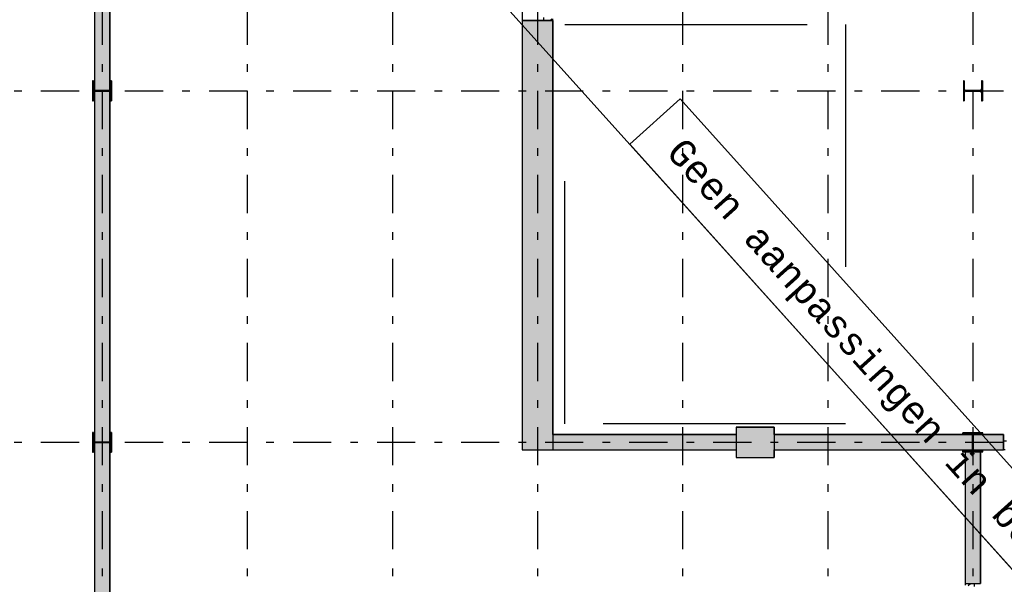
# Model space of a CAD drawing. Extents: x 2 to 87, y -108 to 11.
# Tile 113 of 256: x 15 to 28, y -68 to -60. Entities that reach past the tile are written whole.
import ezdxf

# ---------------------------------------------------------------- set-up
doc = ezdxf.new("R2010")
doc.units = 0
doc.header["$MEASUREMENT"] = 0
doc.linetypes.add('DASH', pattern=[6.35, 3.175, -3.175])
doc.linetypes.add('DASHDOT', pattern=[1, 0.5, -0.25, 0, -0.25])
for name, color, linetype in [('10', 7, 'CONTINUOUS'), ('2', 7, 'CONTINUOUS'), ('25', 7, 'CONTINUOUS'), ('30', 7, 'CONTINUOUS'), ('34', 7, 'CONTINUOUS'), ('5', 7, 'CONTINUOUS'), ('6', 7, 'CONTINUOUS'), ('7', 7, 'CONTINUOUS'), ('8', 7, 'CONTINUOUS')]:
    doc.layers.add(name, color=color, linetype=linetype)
doc.styles.add('MONOTXT', font='MONOTXT', dxfattribs={"height": 0.2})

# ---------------------------------------------------------------- blocks, each defined once
blk = doc.blocks.new('*N12')
at = {"layer": '7', "color": 62, "linetype": 'Continuous'}
for p, q in [((-0.1125, 0.13), (-0.125, 0.13)), ((-0.125, 0.13), (-0.125, -0.13)), ((-0.1125, 0.13), (-0.1125, 0.0277)), ((0.125, 0.13), (0.1125, 0.13)), ((0.1125, 0.13), (0.1125, 0.0277)), ((0.125, 0.13), (0.125, -0.13)), ((-0.1093, 0.0157), (-0.1125, 0.0277)), ((-0.1005, 0.007), (-0.1093, 0.0157)), ((-0.0885, 0.0037), (-0.1005, 0.007)), ((0.0885, 0.0037), (-0.0885, 0.0037)), ((0.1005, 0.007), (0.0885, 0.0037)), ((0.1093, 0.0157), (0.1005, 0.007)), ((0.1125, 0.0277), (0.1093, 0.0157)), ((-0.1093, -0.0158), (-0.1125, -0.0278)), ((-0.1125, -0.0278), (-0.1125, -0.13)), ((-0.1005, -0.007), (-0.1093, -0.0158)), ((-0.0885, -0.0038), (-0.1005, -0.007)), ((0.0885, -0.0038), (-0.0885, -0.0038)), ((0.1005, -0.007), (0.0885, -0.0038)), ((0.1093, -0.0158), (0.1005, -0.007)), ((0.1125, -0.0278), (0.1093, -0.0158)), ((0.1125, -0.0278), (0.1125, -0.13)), ((-0.1125, -0.13), (-0.125, -0.13)), ((0.125, -0.13), (0.1125, -0.13))]:
    blk.add_line(p, q, dxfattribs=at)
for points in [[(-0.1125, 0.13), (-0.125, 0.13), (-0.125, -0.13)], [(-0.1125, 0.13), (-0.1125, -0.13), (-0.125, -0.13)], [(-0.125, 0.13), (-0.125, 0.13), (-0.125, -0.13)], [(-0.1125, 0.13), (-0.1125, 0.13), (-0.1125, 0.0277)], [(0.125, 0.13), (0.1125, 0.13), (0.1125, -0.13)], [(0.125, 0.13), (0.125, -0.13), (0.1125, -0.13)], [(0.1125, 0.13), (0.1125, 0.13), (0.1125, 0.0277)], [(0.125, 0.13), (0.125, 0.13), (0.125, -0.13)], [(-0.1093, 0.0157), (-0.1125, 0.0277), (-0.1125, -0.0278)], [(-0.1093, 0.0157), (-0.1093, -0.0158), (-0.1125, -0.0278)], [(-0.1005, 0.007), (-0.1093, 0.0157), (-0.1093, -0.0158)], [(-0.1005, 0.007), (-0.1005, -0.007), (-0.1093, -0.0158)], [(-0.0885, 0.0037), (-0.1005, 0.007), (-0.1005, -0.007)], [(-0.0885, 0.0037), (-0.0885, -0.0038), (-0.1005, -0.007)], [(0.0885, 0.0037), (-0.0885, 0.0037), (-0.0885, -0.0038)], [(0.0885, 0.0037), (0.0885, -0.0038), (-0.0885, -0.0038)], [(0.1005, 0.007), (0.0885, 0.0037), (0.0885, -0.0038)], [(0.1005, 0.007), (0.1005, -0.007), (0.0885, -0.0038)], [(0.1093, 0.0157), (0.1005, 0.007), (0.1005, -0.007)], [(0.1093, 0.0157), (0.1093, -0.0158), (0.1005, -0.007)], [(0.1125, 0.0277), (0.1093, 0.0157), (0.1093, -0.0158)], [(0.1125, 0.0277), (0.1125, -0.0278), (0.1093, -0.0158)], [(-0.1125, -0.0278), (-0.1125, -0.0278), (-0.1125, -0.13)], [(0.1125, -0.0278), (0.1125, -0.0278), (0.1125, -0.13)]]:
    blk.add_solid(points, dxfattribs=at)
blk = doc.blocks.new('*N13')
at = {"layer": '7', "color": 62, "linetype": 'Continuous'}
for p, q in [((-0.13, 0.1125), (-0.13, 0.125)), ((0.13, 0.125), (-0.13, 0.125)), ((-0.0278, 0.1125), (-0.13, 0.1125)), ((-0.0158, 0.1093), (-0.0278, 0.1125)), ((-0.007, 0.1005), (-0.0158, 0.1093)), ((-0.0038, 0.0885), (-0.007, 0.1005)), ((-0.0038, -0.0885), (-0.0038, 0.0885)), ((0.0037, 0.0885), (0.007, 0.1005)), ((0.0037, -0.0885), (0.0037, 0.0885)), ((0.007, 0.1005), (0.0157, 0.1093)), ((0.0157, 0.1093), (0.0277, 0.1125)), ((0.13, 0.1125), (0.0277, 0.1125)), ((0.13, 0.1125), (0.13, 0.125)), ((-0.13, -0.125), (-0.13, -0.1125)), ((-0.0278, -0.1125), (-0.13, -0.1125)), ((0.13, -0.125), (-0.13, -0.125)), ((-0.0278, -0.1125), (-0.0158, -0.1093)), ((-0.0158, -0.1093), (-0.007, -0.1005)), ((-0.007, -0.1005), (-0.0038, -0.0885)), ((0.007, -0.1005), (0.0037, -0.0885)), ((0.0157, -0.1093), (0.007, -0.1005)), ((0.0277, -0.1125), (0.0157, -0.1093)), ((0.13, -0.1125), (0.0277, -0.1125)), ((0.13, -0.125), (0.13, -0.1125))]:
    blk.add_line(p, q, dxfattribs=at)
for points in [[(0.13, 0.1125), (0.13, 0.125), (-0.13, 0.125)], [(0.13, 0.1125), (-0.13, 0.1125), (-0.13, 0.125)], [(0.13, 0.125), (0.13, 0.125), (-0.13, 0.125)], [(-0.0278, 0.1125), (-0.0278, 0.1125), (-0.13, 0.1125)], [(0.0157, 0.1093), (0.0277, 0.1125), (-0.0278, 0.1125)], [(0.0157, 0.1093), (-0.0158, 0.1093), (-0.0278, 0.1125)], [(0.007, 0.1005), (0.0157, 0.1093), (-0.0158, 0.1093)], [(0.007, 0.1005), (-0.007, 0.1005), (-0.0158, 0.1093)], [(0.0037, 0.0885), (0.007, 0.1005), (-0.007, 0.1005)], [(0.0037, 0.0885), (-0.0038, 0.0885), (-0.007, 0.1005)], [(0.0037, -0.0885), (0.0037, 0.0885), (-0.0038, 0.0885)], [(0.0037, -0.0885), (-0.0038, -0.0885), (-0.0038, 0.0885)], [(0.13, 0.1125), (0.13, 0.1125), (0.0277, 0.1125)], [(0.13, -0.125), (0.13, -0.1125), (-0.13, -0.1125)], [(0.13, -0.125), (-0.13, -0.125), (-0.13, -0.1125)], [(-0.0278, -0.1125), (-0.0278, -0.1125), (-0.13, -0.1125)], [(0.13, -0.125), (0.13, -0.125), (-0.13, -0.125)], [(0.0277, -0.1125), (-0.0278, -0.1125), (-0.0158, -0.1093)], [(0.0157, -0.1093), (-0.0158, -0.1093), (-0.007, -0.1005)], [(0.0277, -0.1125), (0.0157, -0.1093), (-0.0158, -0.1093)], [(0.007, -0.1005), (-0.007, -0.1005), (-0.0038, -0.0885)], [(0.0157, -0.1093), (0.007, -0.1005), (-0.007, -0.1005)], [(0.007, -0.1005), (0.0037, -0.0885), (-0.0038, -0.0885)], [(0.13, -0.1125), (0.13, -0.1125), (0.0277, -0.1125)]]:
    blk.add_solid(points, dxfattribs=at)
blk = doc.blocks.new('*N42')
at = {"layer": '7', "color": 62, "linetype": 'Continuous'}
for p, q in [((-0.1125, 0.13), (-0.125, 0.13)), ((-0.125, 0.13), (-0.125, -0.13)), ((-0.1125, 0.13), (-0.1125, 0.0277)), ((0.125, 0.13), (0.1125, 0.13)), ((0.1125, 0.13), (0.1125, 0.0277)), ((0.125, 0.13), (0.125, -0.13)), ((-0.1093, 0.0157), (-0.1125, 0.0277)), ((-0.1005, 0.007), (-0.1093, 0.0157)), ((-0.0885, 0.0037), (-0.1005, 0.007)), ((0.0885, 0.0037), (-0.0885, 0.0037)), ((0.1005, 0.007), (0.0885, 0.0037)), ((0.1093, 0.0157), (0.1005, 0.007)), ((0.1125, 0.0277), (0.1093, 0.0157)), ((-0.1093, -0.0158), (-0.1125, -0.0278)), ((-0.1125, -0.0278), (-0.1125, -0.13)), ((-0.1005, -0.007), (-0.1093, -0.0158)), ((-0.0885, -0.0038), (-0.1005, -0.007)), ((0.0885, -0.0038), (-0.0885, -0.0038)), ((0.1005, -0.007), (0.0885, -0.0038)), ((0.1093, -0.0158), (0.1005, -0.007)), ((0.1125, -0.0278), (0.1093, -0.0158)), ((0.1125, -0.0278), (0.1125, -0.13)), ((-0.1125, -0.13), (-0.125, -0.13)), ((0.125, -0.13), (0.1125, -0.13))]:
    blk.add_line(p, q, dxfattribs=at)
for points in [[(-0.1125, 0.13), (-0.125, 0.13), (-0.125, -0.13)], [(-0.1125, 0.13), (-0.1125, -0.13), (-0.125, -0.13)], [(-0.125, 0.13), (-0.125, 0.13), (-0.125, -0.13)], [(-0.1125, 0.13), (-0.1125, 0.13), (-0.1125, 0.0277)], [(0.125, 0.13), (0.1125, 0.13), (0.1125, -0.13)], [(0.125, 0.13), (0.125, -0.13), (0.1125, -0.13)], [(0.1125, 0.13), (0.1125, 0.13), (0.1125, 0.0277)], [(0.125, 0.13), (0.125, 0.13), (0.125, -0.13)], [(-0.1093, 0.0157), (-0.1125, 0.0277), (-0.1125, -0.0278)], [(-0.1093, 0.0157), (-0.1093, -0.0158), (-0.1125, -0.0278)], [(-0.1005, 0.007), (-0.1093, 0.0157), (-0.1093, -0.0158)], [(-0.1005, 0.007), (-0.1005, -0.007), (-0.1093, -0.0158)], [(-0.0885, 0.0037), (-0.1005, 0.007), (-0.1005, -0.007)], [(-0.0885, 0.0037), (-0.0885, -0.0038), (-0.1005, -0.007)], [(0.0885, 0.0037), (-0.0885, 0.0037), (-0.0885, -0.0038)], [(0.0885, 0.0037), (0.0885, -0.0038), (-0.0885, -0.0038)], [(0.1005, 0.007), (0.0885, 0.0037), (0.0885, -0.0038)], [(0.1005, 0.007), (0.1005, -0.007), (0.0885, -0.0038)], [(0.1093, 0.0157), (0.1005, 0.007), (0.1005, -0.007)], [(0.1093, 0.0157), (0.1093, -0.0158), (0.1005, -0.007)], [(0.1125, 0.0277), (0.1093, 0.0157), (0.1093, -0.0158)], [(0.1125, 0.0277), (0.1125, -0.0278), (0.1093, -0.0158)], [(-0.1125, -0.0278), (-0.1125, -0.0278), (-0.1125, -0.13)], [(0.1125, -0.0278), (0.1125, -0.0278), (0.1125, -0.13)]]:
    blk.add_solid(points, dxfattribs=at)
blk = doc.blocks.new('*N43')
at = {"layer": '7', "color": 62, "linetype": 'Continuous'}
for p, q in [((-0.1125, 0.13), (-0.125, 0.13)), ((-0.125, 0.13), (-0.125, -0.13)), ((-0.1125, 0.13), (-0.1125, 0.0277)), ((0.125, 0.13), (0.1125, 0.13)), ((0.1125, 0.13), (0.1125, 0.0277)), ((0.125, 0.13), (0.125, -0.13)), ((-0.1093, 0.0157), (-0.1125, 0.0277)), ((-0.1005, 0.007), (-0.1093, 0.0157)), ((-0.0885, 0.0037), (-0.1005, 0.007)), ((0.0885, 0.0037), (-0.0885, 0.0037)), ((0.1005, 0.007), (0.0885, 0.0037)), ((0.1093, 0.0157), (0.1005, 0.007)), ((0.1125, 0.0277), (0.1093, 0.0157)), ((-0.1093, -0.0158), (-0.1125, -0.0278)), ((-0.1125, -0.0278), (-0.1125, -0.13)), ((-0.1005, -0.007), (-0.1093, -0.0158)), ((-0.0885, -0.0038), (-0.1005, -0.007)), ((0.0885, -0.0038), (-0.0885, -0.0038)), ((0.1005, -0.007), (0.0885, -0.0038)), ((0.1093, -0.0158), (0.1005, -0.007)), ((0.1125, -0.0278), (0.1093, -0.0158)), ((0.1125, -0.0278), (0.1125, -0.13)), ((-0.1125, -0.13), (-0.125, -0.13)), ((0.125, -0.13), (0.1125, -0.13))]:
    blk.add_line(p, q, dxfattribs=at)
for points in [[(-0.1125, 0.13), (-0.125, 0.13), (-0.125, -0.13)], [(-0.1125, 0.13), (-0.1125, -0.13), (-0.125, -0.13)], [(-0.125, 0.13), (-0.125, 0.13), (-0.125, -0.13)], [(-0.1125, 0.13), (-0.1125, 0.13), (-0.1125, 0.0277)], [(0.125, 0.13), (0.1125, 0.13), (0.1125, -0.13)], [(0.125, 0.13), (0.125, -0.13), (0.1125, -0.13)], [(0.1125, 0.13), (0.1125, 0.13), (0.1125, 0.0277)], [(0.125, 0.13), (0.125, 0.13), (0.125, -0.13)], [(-0.1093, 0.0157), (-0.1125, 0.0277), (-0.1125, -0.0278)], [(-0.1093, 0.0157), (-0.1093, -0.0158), (-0.1125, -0.0278)], [(-0.1005, 0.007), (-0.1093, 0.0157), (-0.1093, -0.0158)], [(-0.1005, 0.007), (-0.1005, -0.007), (-0.1093, -0.0158)], [(-0.0885, 0.0037), (-0.1005, 0.007), (-0.1005, -0.007)], [(-0.0885, 0.0037), (-0.0885, -0.0038), (-0.1005, -0.007)], [(0.0885, 0.0037), (-0.0885, 0.0037), (-0.0885, -0.0038)], [(0.0885, 0.0037), (0.0885, -0.0038), (-0.0885, -0.0038)], [(0.1005, 0.007), (0.0885, 0.0037), (0.0885, -0.0038)], [(0.1005, 0.007), (0.1005, -0.007), (0.0885, -0.0038)], [(0.1093, 0.0157), (0.1005, 0.007), (0.1005, -0.007)], [(0.1093, 0.0157), (0.1093, -0.0158), (0.1005, -0.007)], [(0.1125, 0.0277), (0.1093, 0.0157), (0.1093, -0.0158)], [(0.1125, 0.0277), (0.1125, -0.0278), (0.1093, -0.0158)], [(-0.1125, -0.0278), (-0.1125, -0.0278), (-0.1125, -0.13)], [(0.1125, -0.0278), (0.1125, -0.0278), (0.1125, -0.13)]]:
    blk.add_solid(points, dxfattribs=at)

msp = doc.modelspace()

# ---------------------------------------------------------------- linework, layer by layer
at = {"layer": '10', "color": 7, "linetype": 'Continuous'}
msp.add_line((9.8169, -47.3155), (49.3917, -91.3265), dxfattribs=at)
at = {"layer": '10', "color": 2, "linetype": 'Continuous'}
msp.add_lwpolyline([(23.594, -61.3104), (32.1051, -70.7756), (31.4455, -71.3686), (22.9345, -61.9035)], close=True, dxfattribs=at)
at = {"layer": '2', "color": 62, "linetype": 'Continuous'}
for p, q in [((21.5276, -47.4575), (21.5276, -65.9075)), ((21.9276, -60.2875), (21.5276, -60.2875)), ((21.9276, -65.7075), (21.9276, -60.2875)), ((24.8276, -65.6075), (24.3276, -65.6075)), ((24.3276, -65.6075), (24.3276, -65.7075)), ((24.8276, -65.7075), (24.8276, -65.6075)), ((21.5276, -65.9075), (21.9276, -65.9075)), ((24.3276, -65.9075), (24.3276, -66.0075)), ((24.8276, -66.0075), (24.8276, -65.9075)), ((24.3276, -66.0075), (24.8276, -66.0075))]:
    msp.add_line(p, q, dxfattribs=at)
at = {"layer": '25', "color": 62, "linetype": 'Continuous'}
for p, q in [((15.9276, -56.6144), (15.9276, -61.2005)), ((16.1276, -56.6144), (16.1276, -61.2005)), ((21.5276, -60.2875), (21.9276, -60.2875)), ((21.5276, -60.2875), (21.5276, -65.9075)), ((21.9276, -60.2875), (21.9276, -65.9075)), ((15.9276, -61.2005), (15.9276, -61.2006)), ((15.9276, -61.2006), (15.9391, -61.2037)), ((15.928, -61.2143), (15.9276, -61.2144)), ((15.9276, -61.2144), (15.9276, -65.8005)), ((15.9391, -61.2112), (15.928, -61.2143)), ((15.9391, -61.2037), (16.0412, -61.2037)), ((15.9391, -61.2112), (16.1161, -61.2112)), ((16.0412, -61.2037), (16.0881, -61.2037)), ((16.0881, -61.2037), (16.1161, -61.2037)), ((16.1271, -61.2006), (16.1161, -61.2037)), ((16.1161, -61.2112), (16.1276, -61.2143)), ((16.1276, -61.2005), (16.1271, -61.2006)), ((16.1276, -61.2143), (16.1276, -61.2144)), ((16.1276, -61.2144), (16.1276, -65.8005)), ((21.9276, -65.7075), (24.3276, -65.7075)), ((21.9276, -65.7075), (21.9276, -65.9075)), ((24.3276, -65.6075), (24.8276, -65.6075)), ((24.3276, -65.6075), (24.3276, -66.0075)), ((24.3276, -65.7075), (24.3276, -65.9075)), ((24.8276, -65.6075), (24.8276, -66.0075)), ((24.8276, -65.7075), (27.4206, -65.7075)), ((24.8276, -65.7075), (24.8276, -65.719)), ((24.8276, -65.719), (24.8276, -65.896)), ((27.4206, -65.7075), (27.4238, -65.719)), ((27.4238, -65.719), (27.4238, -65.896)), ((27.4344, -65.7075), (27.4313, -65.719)), ((27.4313, -65.719), (27.4313, -65.896)), ((27.4344, -65.7075), (27.8276, -65.7075)), ((27.8276, -65.7075), (27.8276, -65.719)), ((27.8276, -65.719), (27.8276, -65.896)), ((15.9276, -65.8005), (15.9276, -65.8006)), ((15.9276, -65.8006), (15.9391, -65.8037)), ((15.928, -65.8143), (15.9276, -65.8144)), ((15.9276, -65.8144), (15.9276, -70.4005)), ((15.9391, -65.8112), (15.928, -65.8143)), ((15.9391, -65.8037), (15.967, -65.8037)), ((15.9391, -65.8112), (16.1161, -65.8112)), ((15.967, -65.8037), (16.0848, -65.8037)), ((16.0848, -65.8037), (16.1161, -65.8037)), ((16.1271, -65.8006), (16.1161, -65.8037)), ((16.1161, -65.8112), (16.1276, -65.8143)), ((16.1276, -65.8005), (16.1271, -65.8006)), ((16.1276, -65.8143), (16.1276, -65.8144)), ((16.1276, -65.8144), (16.1276, -70.4005)), ((21.5276, -65.9075), (21.9276, -65.9075)), ((21.9276, -65.9075), (24.3276, -65.9075)), ((24.8276, -65.896), (24.8276, -65.9075)), ((24.8276, -65.9075), (25.2353, -65.9075)), ((25.2353, -65.9075), (27.4207, -65.9075)), ((27.3276, -65.9325), (27.5276, -65.9325)), ((27.3276, -65.9325), (27.3276, -67.2004)), ((27.4238, -65.896), (27.4207, -65.9075)), ((27.4313, -65.896), (27.4344, -65.9075)), ((27.4344, -65.9075), (27.8276, -65.9075)), ((27.5276, -65.9325), (27.5276, -67.2004)), ((27.8276, -65.896), (27.8276, -65.9075)), ((24.3276, -66.0075), (24.8276, -66.0075)), ((27.3276, -67.2004), (27.3276, -67.655)), ((27.5276, -67.2004), (27.5276, -67.655)), ((27.3276, -67.655), (27.5276, -67.655))]:
    msp.add_line(p, q, dxfattribs=at)
for points in [[(15.9276, -56.6144), (15.9276, -61.2005), (16.1276, -61.2005)], [(15.9276, -56.6144), (16.1276, -56.6144), (16.1276, -61.2005)], [(21.5276, -60.2875), (21.5276, -60.2875), (21.9276, -60.2875)], [(21.5276, -60.2875), (21.5276, -65.9075), (21.9276, -65.9075)], [(21.5276, -60.2875), (21.9276, -60.2875), (21.9276, -65.9075)], [(15.9276, -61.2005), (15.9276, -61.2006), (16.1271, -61.2006)], [(15.9276, -61.2005), (16.1276, -61.2005), (16.1271, -61.2006)], [(15.9276, -61.2006), (15.9391, -61.2037), (16.1161, -61.2037)], [(15.9276, -61.2006), (16.1271, -61.2006), (16.1161, -61.2037)], [(15.928, -61.2143), (15.9276, -61.2144), (16.1276, -61.2144)], [(15.9276, -61.2144), (15.9276, -65.8005), (16.1276, -65.8005)], [(15.9276, -61.2144), (16.1276, -61.2144), (16.1276, -65.8005)], [(15.9391, -61.2112), (15.928, -61.2143), (16.1276, -61.2143)], [(15.928, -61.2143), (16.1276, -61.2143), (16.1276, -61.2144)], [(15.9391, -61.2037), (15.9391, -61.2037), (16.0412, -61.2037)], [(15.9391, -61.2112), (15.9391, -61.2112), (16.1161, -61.2112)], [(15.9391, -61.2112), (16.1161, -61.2112), (16.1276, -61.2143)], [(16.0412, -61.2037), (16.0412, -61.2037), (16.0881, -61.2037)], [(16.0881, -61.2037), (16.0881, -61.2037), (16.1161, -61.2037)], [(21.9276, -65.7075), (21.9276, -65.7075), (24.3276, -65.7075)], [(21.9276, -65.7075), (21.9276, -65.9075), (24.3276, -65.9075)], [(21.9276, -65.7075), (24.3276, -65.7075), (24.3276, -65.9075)], [(24.3276, -65.6075), (24.3276, -65.6075), (24.8276, -65.6075)], [(24.3276, -65.6075), (24.3276, -66.0075), (24.8276, -66.0075)], [(24.3276, -65.6075), (24.8276, -65.6075), (24.8276, -66.0075)], [(24.8276, -65.7075), (24.8276, -65.7075), (27.4206, -65.7075)], [(24.8276, -65.7075), (24.8276, -65.719), (27.4238, -65.719)], [(24.8276, -65.7075), (27.4206, -65.7075), (27.4238, -65.719)], [(24.8276, -65.719), (24.8276, -65.896), (27.4238, -65.896)], [(24.8276, -65.719), (27.4238, -65.719), (27.4238, -65.896)], [(27.4344, -65.7075), (27.4313, -65.719), (27.8276, -65.719)], [(27.4313, -65.719), (27.4313, -65.896), (27.8276, -65.896)], [(27.4313, -65.719), (27.8276, -65.719), (27.8276, -65.896)], [(27.4344, -65.7075), (27.4344, -65.7075), (27.8276, -65.7075)], [(27.4344, -65.7075), (27.8276, -65.7075), (27.8276, -65.719)], [(15.9276, -65.8005), (15.9276, -65.8006), (16.1271, -65.8006)], [(15.9276, -65.8005), (16.1276, -65.8005), (16.1271, -65.8006)], [(15.9276, -65.8006), (15.9391, -65.8037), (16.1161, -65.8037)], [(15.9276, -65.8006), (16.1271, -65.8006), (16.1161, -65.8037)], [(15.928, -65.8143), (15.9276, -65.8144), (16.1276, -65.8144)], [(15.9276, -65.8144), (15.9276, -70.4005), (16.1276, -70.4005)], [(15.9276, -65.8144), (16.1276, -65.8144), (16.1276, -70.4005)], [(15.9391, -65.8112), (15.928, -65.8143), (16.1276, -65.8143)], [(15.928, -65.8143), (16.1276, -65.8143), (16.1276, -65.8144)], [(15.9391, -65.8037), (15.9391, -65.8037), (15.967, -65.8037)], [(15.9391, -65.8112), (15.9391, -65.8112), (16.1161, -65.8112)], [(15.9391, -65.8112), (16.1161, -65.8112), (16.1276, -65.8143)], [(15.967, -65.8037), (15.967, -65.8037), (16.0848, -65.8037)], [(16.0848, -65.8037), (16.0848, -65.8037), (16.1161, -65.8037)], [(21.5276, -65.9075), (21.5276, -65.9075), (21.9276, -65.9075)], [(21.9276, -65.9075), (21.9276, -65.9075), (24.3276, -65.9075)], [(24.8276, -65.896), (24.8276, -65.9075), (27.4207, -65.9075)], [(24.8276, -65.896), (27.4238, -65.896), (27.4207, -65.9075)], [(24.8276, -65.9075), (24.8276, -65.9075), (25.2353, -65.9075)], [(25.2353, -65.9075), (25.2353, -65.9075), (27.4207, -65.9075)], [(27.3276, -65.9325), (27.3276, -65.9325), (27.5276, -65.9325)], [(27.3276, -65.9325), (27.3276, -67.2004), (27.5276, -67.2004)], [(27.3276, -65.9325), (27.5276, -65.9325), (27.5276, -67.2004)], [(27.4313, -65.896), (27.4344, -65.9075), (27.8276, -65.9075)], [(27.4313, -65.896), (27.8276, -65.896), (27.8276, -65.9075)], [(27.4344, -65.9075), (27.4344, -65.9075), (27.8276, -65.9075)], [(24.3276, -66.0075), (24.3276, -66.0075), (24.8276, -66.0075)], [(27.3276, -67.2004), (27.3276, -67.655), (27.5276, -67.655)], [(27.3276, -67.2004), (27.5276, -67.2004), (27.5276, -67.655)], [(27.3276, -67.655), (27.3276, -67.655), (27.5276, -67.655)]]:
    msp.add_solid(points, dxfattribs=at)
at = {"layer": '30', "color": 62, "linetype": 'Continuous'}
for p, q in [((21.8076, -60.2475), (21.8076, -60.2875)), ((21.9276, -60.2875), (21.9276, -60.2655)), ((27.8276, -65.7875), (27.8676, -65.7875)), ((27.8496, -65.9075), (27.8276, -65.9075)), ((27.3276, -67.655), (27.3276, -67.677)), ((27.4476, -67.695), (27.4476, -67.655))]:
    msp.add_line(p, q, dxfattribs=at)
at = {"layer": '34', "color": 62, "linetype": 'DASH'}
for p, q in [((22.0834, -60.3375), (25.7602, -60.3375)), ((22.0834, -65.5639), (22.0834, -60.3375)), ((25.7602, -60.3375), (25.7602, -65.5639)), ((25.7602, -65.5639), (22.0834, -65.5639))]:
    msp.add_line(p, q, dxfattribs=at)
at = {"layer": '5', "color": 7, "linetype": 'DASHDOT'}
for p, q in [((16.0276, -7.3075), (16.0276, -96.5075)), ((17.9276, -7.3075), (17.9276, -96.5075)), ((19.8276, -7.3075), (19.8276, -96.5075)), ((21.7276, -7.3075), (21.7276, -96.5075)), ((23.6276, -7.3075), (23.6276, -96.5075)), ((25.5276, -7.3075), (25.5276, -96.5075)), ((27.4276, -7.3075), (27.4276, -96.5075)), ((7.5276, -61.2075), (52.6276, -61.2075)), ((7.5276, -65.8075), (52.6276, -65.8075))]:
    msp.add_line(p, q, dxfattribs=at)
at = {"layer": '6', "color": 62, "linetype": 'Continuous'}
for p, q in [((15.9276, -56.6143), (15.9276, -61.2006)), ((16.1276, -61.2006), (16.1276, -56.6143)), ((15.9276, -61.2143), (15.9276, -65.8006)), ((16.1276, -65.8006), (16.1276, -61.2143)), ((24.3276, -65.7075), (21.9276, -65.7075)), ((27.4207, -65.7075), (24.8276, -65.7075)), ((27.8276, -65.7075), (27.4344, -65.7075)), ((27.8276, -65.9075), (27.8276, -65.7075)), ((15.9276, -65.8143), (15.9276, -70.4006)), ((16.1276, -70.3075), (16.1276, -65.8143)), ((21.9276, -65.9075), (24.3276, -65.9075)), ((24.8276, -65.9075), (27.4207, -65.9075)), ((27.3276, -65.9325), (27.3276, -67.655)), ((27.4344, -65.9075), (27.8276, -65.9075)), ((27.5276, -67.655), (27.5276, -65.9325)), ((27.3276, -67.655), (27.5276, -67.655))]:
    msp.add_line(p, q, dxfattribs=at)
at = {"layer": '7', "color": 62, "linetype": 'Continuous'}
for p, q in [((15.9151, -61.0775), (15.9026, -61.0775)), ((15.9026, -61.0775), (15.9026, -61.3375)), ((15.9151, -61.1798), (15.9151, -61.0775)), ((16.1526, -61.0775), (16.1401, -61.0775)), ((16.1401, -61.0775), (16.1401, -61.1798)), ((16.1526, -61.3375), (16.1526, -61.0775)), ((27.3151, -61.0775), (27.3026, -61.0775)), ((27.3026, -61.0775), (27.3026, -61.3375)), ((27.3151, -61.1798), (27.3151, -61.0775)), ((27.5526, -61.0775), (27.5401, -61.0775)), ((27.5401, -61.0775), (27.5401, -61.1798)), ((27.5526, -61.3375), (27.5526, -61.0775)), ((16.1161, -61.2038), (15.9391, -61.2038)), ((15.9391, -61.2113), (16.1161, -61.2113)), ((27.5161, -61.2038), (27.3391, -61.2038)), ((27.3391, -61.2113), (27.5161, -61.2113)), ((15.9026, -61.3375), (15.9151, -61.3375)), ((15.9151, -61.3375), (15.9151, -61.2353)), ((16.1401, -61.2353), (16.1401, -61.3375)), ((16.1401, -61.3375), (16.1526, -61.3375)), ((27.3026, -61.3375), (27.3151, -61.3375)), ((27.3151, -61.3375), (27.3151, -61.2353)), ((27.5401, -61.2353), (27.5401, -61.3375)), ((27.5401, -61.3375), (27.5526, -61.3375)), ((15.9151, -65.6775), (15.9026, -65.6775)), ((15.9026, -65.6775), (15.9026, -65.9375)), ((15.9151, -65.7798), (15.9151, -65.6775)), ((16.1526, -65.6775), (16.1401, -65.6775)), ((16.1401, -65.6775), (16.1401, -65.7798)), ((16.1526, -65.9375), (16.1526, -65.6775)), ((27.5576, -65.6825), (27.2976, -65.6825)), ((27.2976, -65.6825), (27.2976, -65.695)), ((27.2976, -65.695), (27.3998, -65.695)), ((27.4238, -65.719), (27.4238, -65.896)), ((27.4313, -65.896), (27.4313, -65.719)), ((27.4553, -65.695), (27.5576, -65.695)), ((27.5576, -65.695), (27.5576, -65.6825)), ((15.9151, -65.9375), (15.9151, -65.8353)), ((16.1161, -65.8038), (15.9391, -65.8038)), ((15.9391, -65.8113), (16.1161, -65.8113)), ((16.1401, -65.8353), (16.1401, -65.9375)), ((15.9026, -65.9375), (15.9151, -65.9375)), ((16.1401, -65.9375), (16.1526, -65.9375)), ((27.3998, -65.92), (27.2976, -65.92)), ((27.2976, -65.92), (27.2976, -65.9325)), ((27.2976, -65.9325), (27.5576, -65.9325)), ((27.5576, -65.92), (27.4553, -65.92)), ((27.5576, -65.9325), (27.5576, -65.92))]:
    msp.add_line(p, q, dxfattribs=at)
for centre, start, end in [((15.9391, -61.1798), 180, 270), ((15.9391, -61.2352), 90, 180), ((16.1161, -61.1798), 270, 360), ((16.1161, -61.2352), 360, 90), ((27.3391, -61.1798), 180, 270), ((27.3391, -61.2352), 90, 180), ((27.5161, -61.1798), 270, 360), ((27.5161, -61.2352), 360, 90), ((27.3998, -65.719), 360, 90), ((27.4553, -65.719), 90, 180), ((15.9391, -65.7798), 180, 270), ((15.9391, -65.8353), 90, 180), ((16.1161, -65.7798), 270, 360), ((16.1161, -65.8353), 360, 90), ((27.3998, -65.896), 270, 360), ((27.4553, -65.896), 180, 270)]:
    msp.add_arc(centre, 0.024, start, end, dxfattribs=at)
at = {"layer": '8', "color": 62, "linetype": 'Continuous'}
for p, q in [((21.8925, -60.2875), (21.9145, -60.2655)), ((27.3676, -67.6818), (27.3944, -67.655))]:
    msp.add_line(p, q, dxfattribs=at)

# ---------------------------------------------------------------- block references
at = {"layer": '7', "color": 62, "linetype": 'Continuous'}
for name, p in [('*N42', (16.0276, -61.2075)), ('*N12', (27.4276, -61.2075)), ('*N43', (16.0276, -65.8075)), ('*N13', (27.4276, -65.8075))]:
    msp.add_blockref(name, p, dxfattribs=at)

# ---------------------------------------------------------------- texts
at = {"layer": '8', "color": 2, "linetype": 'Continuous', "style": 'MONOTXT'}
msp.add_text('Geen aanpassingen in bestaande constructie', height=0.35, rotation=311.96196, dxfattribs=at).set_placement((23.3982, -62.0251))

doc.saveas('drawing.dxf')
